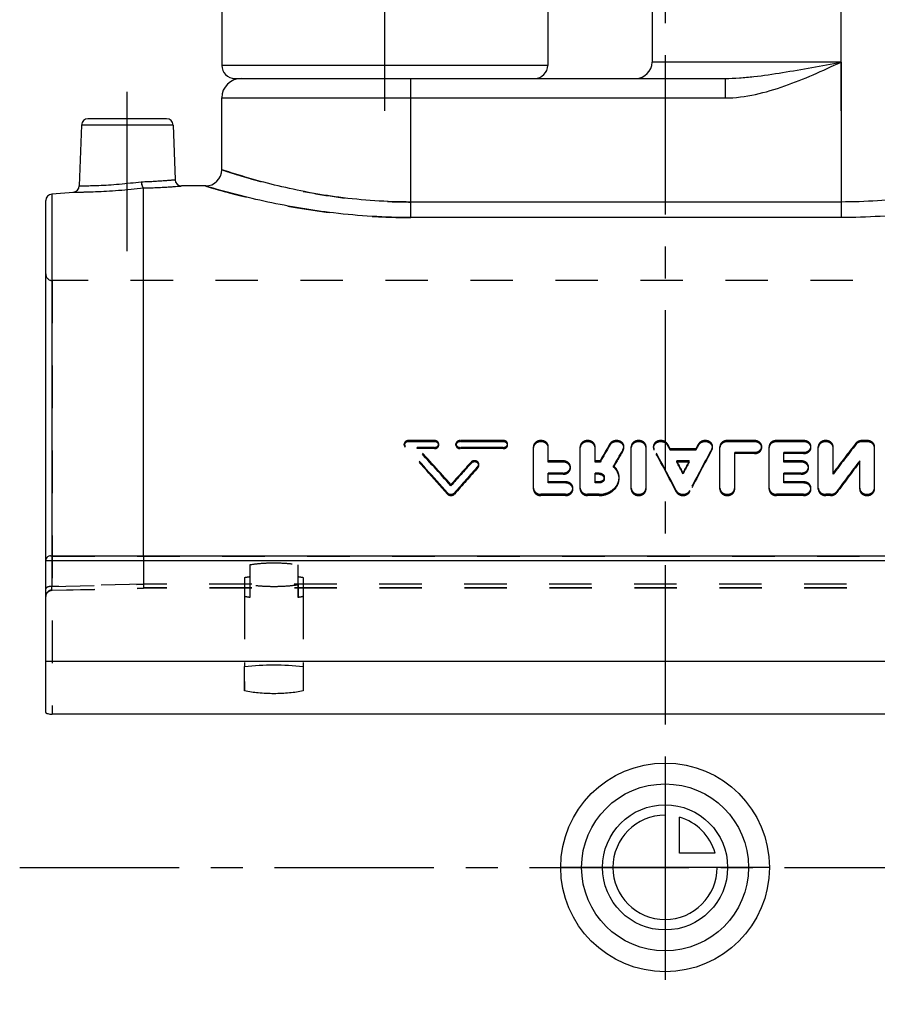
# Model space of a CAD drawing. Header units: millimetres. Extents: x 401 to 599, y 349 to 651.
# Tile 1 of 7: x 401 to 533, y 349 to 500. Entities that reach past the tile are written whole.
import ezdxf

# ---------------------------------------------------------------- set-up
doc = ezdxf.new("R2010")
doc.units = ezdxf.units.MM
doc.header["$LTSCALE"] = 65.185185
doc.linetypes.add('CENTER', pattern=[0.6, 0.375, -0.075, 0.075, -0.075])
doc.linetypes.add('HIDDEN', pattern=[0.2, 0.1, -0.1])
doc.layers.get('0').update_dxf_attribs({"linetype": 'CONTINUOUS'})
for name, color, linetype in [('ACHSEN_S', 7, 'CONTINUOUS'), ('DEFAULT_2', 8, 'HIDDEN'), ('FASEN', 7, 'CONTINUOUS'), ('FLAECHEN', 7, 'CONTINUOUS'), ('KOERPER', 7, 'CONTINUOUS'), ('KONST.EL_MIT_GEO', 7, 'CONTINUOUS'), ('KURVEN', 7, 'CONTINUOUS')]:
    doc.layers.add(name, color=color, linetype=linetype)

msp = doc.modelspace()

# ---------------------------------------------------------------- linework, layer by layer
at = {"color": 7, "linetype": 'Continuous'}
msp.add_line((420, 417.78), (420, 474.19), dxfattribs=at)
msp.add_open_spline([(444.5, 397.06), (443.81, 396.91), (442.31, 396.7), (440, 396.6), (437.69, 396.7), (436.19, 396.91), (435.5, 397.06)], degree=3, knots=[0, 0, 0, 0, 0.235218, 0.5, 0.764782, 1, 1, 1, 1], dxfattribs=at)
at = {"layer": 'ACHSEN_S', "color": 2, "linetype": 'CENTER'}
msp.add_line((500, 651), (500, 349), dxfattribs=at)
at = {"layer": 'DEFAULT_2', "color": 8, "linetype": 'HIDDEN'}
for p, q in [((420, 417.78), (420, 413.42)), ((405.98, 412.49), (419.97, 412.81)), ((580.04, 412.85), (419.96, 412.85)), ((580.03, 412.81), (419.97, 412.81)), ((580, 413.42), (420, 413.42)), ((436.3, 413.32), (436.3, 411.39)), ((443.7, 413.32), (443.7, 411.39)), ((435.5, 411.54), (435.5, 397.06)), ((444.5, 411.54), (444.5, 397.06))]:
    msp.add_line(p, q, dxfattribs=at)
for points, knots in [([(419.97, 412.81), (419.96, 412.81), (419.96, 412.83), (419.96, 412.84), (419.96, 412.85)], [0, 0, 0, 0, 0.282462, 1, 1, 1, 1]), ([(419.97, 412.81), (419.96, 412.81), (419.96, 412.83), (419.96, 412.84), (419.96, 412.85)], [0, 0, 0, 0, 0.282469, 1, 1, 1, 1]), ([(420, 413.42), (420, 413.34), (420, 413.22), (419.99, 413.07), (419.99, 412.98), (419.99, 412.91), (419.98, 412.86), (419.98, 412.83), (419.97, 412.81), (419.97, 412.81)], [0, 0, 0, 0, 0.406229, 0.578125, 0.724084, 0.841129, 0.926944, 0.979794, 1, 1, 1, 1]), ([(443.7, 413.32), (443.11, 413.22), (441.88, 413.09), (440, 413.02), (438.12, 413.09), (436.89, 413.22), (436.3, 413.32)], [0, 0, 0, 0, 0.240733, 0.5, 0.759267, 1, 1, 1, 1]), ([(436.3, 411.39), (436.23, 411.4), (435.96, 411.45), (435.7, 411.5), (435.5, 411.54)], [0, 0, 0, 0, 0.258503, 1, 1, 1, 1]), ([(444.5, 411.54), (444.44, 411.53), (444.17, 411.47), (443.9, 411.42), (443.7, 411.39)], [0, 0, 0, 0, 0.241215, 1, 1, 1, 1])]:
    msp.add_open_spline(points, degree=3, knots=knots, dxfattribs=at)
at = {"layer": 'FASEN', "color": 7, "linetype": 'Continuous'}
msp.add_line((405.91, 473.27), (409.23, 473.56), dxfattribs=at)
at = {"layer": 'FLAECHEN', "color": 2, "linetype": 'CENTER'}
for p, q in [((457, 486), (457, 635)), ((527, 486), (527, 588.5)), ((417.5, 464.5), (417.5, 489.8)), ((401, 370), (599, 370))]:
    msp.add_line(p, q, dxfattribs=at)
at = {"layer": 'FLAECHEN', "color": 7, "linetype": 'Continuous'}
for p, q in [((432, 627.5), (432, 493)), ((482, 627.5), (482, 493)), ((498, 523.3), (498, 493.5)), ((432, 476.99), (432, 488)), ((410.47, 483.83), (410.14, 474.52)), ((424.53, 483.83), (424.83, 475.47)), ((429.5, 474.5), (425.83, 474.5)), ((595, 401.59), (405, 401.59))]:
    msp.add_line(p, q, dxfattribs=at)
at = {"layer": 'FLAECHEN', "color": 8, "linetype": 'HIDDEN'}
for p, q in [((429.54, 474.5), (429.5, 474.5)), ((594, 460), (406, 460))]:
    msp.add_line(p, q, dxfattribs=at)
at = {"layer": 'KOERPER', "color": 7, "linetype": 'Continuous'}
msp.add_line((434, 491), (461, 491), dxfattribs=at)
at = {"layer": 'KOERPER', "color": 8, "linetype": 'HIDDEN'}
msp.add_line((461, 491), (480, 491), dxfattribs=at)
at = {"layer": 'KONST.EL_MIT_GEO', "color": 7, "linetype": 'Continuous'}
for p, q in [((482, 493), (432, 493)), ((527, 493.5), (498, 493.5)), ((527, 493.5), (527, 469.66)), ((434.11, 491), (509.22, 491)), ((461, 469.66), (461, 491)), ((509.22, 491), (509.22, 488)), ((432, 488), (509.22, 488)), ((423.53, 484.8), (411.47, 484.8)), ((410.47, 483.83), (410.14, 474.52)), ((424.53, 483.83), (410.47, 483.83)), ((424.53, 483.83), (424.83, 475.47)), ((429.5, 474.5), (429.5, 474.5)), ((405.91, 473.27), (405.91, 417.78)), ((405, 393.76), (405, 472.27)), ((527, 472.04), (461, 472.04)), ((527, 469.66), (461, 469.66)), ((405, 417.04), (595, 417.04)), ((405.74, 417.78), (594.26, 417.78)), ((435.5, 397.06), (435.5, 400.79)), ((444.5, 400.79), (444.5, 397.06)), ((594, 393.5), (406, 393.5))]:
    msp.add_line(p, q, dxfattribs=at)
at = {"layer": 'KONST.EL_MIT_GEO', "color": 8, "linetype": 'HIDDEN'}
for p, q in [((406, 460), (406, 393.5)), ((460, 434.75), (460, 434.93)), ((464.62, 435.46), (460.66, 435.46)), ((460.66, 435.28), (460.66, 435.46)), ((464.62, 435.28), (460.66, 435.28)), ((464.62, 435.28), (464.62, 435.46)), ((465.28, 434.75), (465.28, 434.93)), ((467.92, 434.75), (467.92, 434.93)), ((475.19, 435.46), (468.58, 435.46)), ((468.58, 435.28), (468.58, 435.46)), ((475.19, 435.28), (468.58, 435.28)), ((475.19, 435.28), (475.19, 435.46)), ((475.85, 434.75), (475.85, 434.93)), ((491.53, 434.75), (491.53, 434.94)), ((500.38, 434.74), (500.38, 434.92)), ((505.12, 434.74), (505.12, 434.92)), ((513.7, 435.46), (509.55, 435.46)), ((509.55, 435.28), (509.55, 435.46)), ((513.7, 435.28), (509.55, 435.28)), ((513.7, 435.28), (513.7, 435.46)), ((521.25, 435.46), (517.1, 435.46)), ((517.1, 435.28), (517.1, 435.46)), ((521.25, 435.28), (517.1, 435.28)), ((521.25, 435.28), (521.25, 435.46)), ((529.27, 434.85), (529.27, 435.04)), ((530.99, 435.46), (530.23, 435.46)), ((530.23, 435.28), (530.23, 435.46)), ((530.99, 435.28), (530.23, 435.28)), ((530.99, 435.28), (530.99, 435.46)), ((460.13, 434.43), (460.13, 434.62)), ((464.62, 434.41), (461.98, 434.41)), ((461.98, 434.22), (461.98, 434.41)), ((464.62, 434.22), (461.98, 434.22)), ((464.62, 434.22), (464.62, 434.41)), ((475.19, 434.41), (468.58, 434.41)), ((468.58, 434.22), (468.58, 434.41)), ((475.19, 434.22), (468.58, 434.22)), ((475.19, 434.22), (475.19, 434.41)), ((479.82, 427.99), (479.82, 434.56)), ((482.09, 432.16), (482.09, 434.56)), ((486.99, 427.99), (486.99, 434.56)), ((489.26, 432.16), (489.26, 434.56)), ((493.58, 433.99), (493.58, 434.17)), ((493.69, 434.37), (493.69, 434.56)), ((494.82, 427.99), (494.82, 434.56)), ((497.08, 427.99), (497.08, 434.56)), ((498.21, 434.37), (498.21, 434.56)), ((498.31, 434.01), (498.31, 434.19)), ((504.71, 434.18), (500.79, 434.18)), ((500.79, 433.99), (500.79, 434.18)), ((504.71, 433.99), (500.79, 433.99)), ((504.71, 433.99), (504.71, 434.18)), ((507.19, 434.01), (507.19, 434.19)), ((507.29, 434.37), (507.29, 434.56)), ((508.42, 427.99), (508.42, 434.56)), ((513.7, 433.65), (510.68, 433.65)), ((510.68, 427.99), (510.68, 433.65)), ((513.7, 433.46), (510.68, 433.46)), ((513.7, 433.46), (513.7, 433.65)), ((514.83, 434.37), (514.83, 434.56)), ((515.97, 427.99), (515.97, 434.56)), ((521.25, 433.65), (518.23, 433.65)), ((518.23, 432.16), (518.23, 433.65)), ((521.25, 433.46), (518.23, 433.46)), ((521.25, 433.46), (521.25, 433.65)), ((522.38, 434.37), (522.38, 434.56)), ((523.51, 427.99), (523.51, 434.56)), ((525.78, 430.29), (525.78, 434.56)), ((532.12, 427.99), (532.12, 434.56)), ((470.24, 431.96), (470.24, 432.15)), ((484.35, 432.34), (482.09, 432.34)), ((484.35, 432.16), (482.09, 432.16)), ((484.35, 432.16), (484.35, 432.34)), ((490.03, 432.34), (489.26, 432.34)), ((490.03, 432.16), (489.26, 432.16)), ((490.03, 432.16), (490.03, 432.34)), ((503.71, 432.34), (501.79, 432.34)), ((501.79, 432.16), (501.79, 432.34)), ((503.71, 432.16), (501.79, 432.16)), ((503.71, 432.16), (503.71, 432.34)), ((520.87, 432.34), (518.23, 432.34)), ((520.87, 432.16), (518.23, 432.16)), ((520.87, 432.16), (520.87, 432.34)), ((529.86, 427.99), (529.86, 432.34)), ((471.3, 431.31), (471.3, 431.5)), ((471.43, 431.64), (471.43, 431.82)), ((484.35, 430.47), (482.09, 430.47)), ((482.09, 428.95), (482.09, 430.47)), ((484.35, 430.29), (484.35, 430.47)), ((485.48, 431.23), (485.48, 431.41)), ((489.88, 430.47), (489.26, 430.47)), ((489.26, 428.95), (489.26, 430.47)), ((489.88, 430.29), (489.88, 430.47)), ((492.09, 431.39), (492.09, 431.57)), ((502.75, 430.35), (502.75, 430.54)), ((520.87, 430.47), (518.23, 430.47)), ((518.23, 428.95), (518.23, 430.47)), ((520.87, 430.29), (520.87, 430.47)), ((522, 431.23), (522, 431.41)), ((484.35, 430.29), (482.09, 430.29)), ((484.73, 429.13), (482.09, 429.13)), ((484.73, 428.95), (482.09, 428.95)), ((484.73, 428.95), (484.73, 429.13)), ((489.88, 430.29), (489.26, 430.29)), ((489.88, 429.13), (489.26, 429.13)), ((489.88, 428.95), (489.26, 428.95)), ((489.88, 428.95), (489.88, 429.13)), ((490.68, 429.62), (490.68, 429.81)), ((492.95, 429.62), (492.95, 429.81)), ((520.87, 430.29), (518.23, 430.29)), ((521.25, 429.13), (518.23, 429.13)), ((521.25, 428.95), (518.23, 428.95)), ((521.25, 428.95), (521.25, 429.13)), ((466.61, 427.25), (466.61, 427.44)), ((467.15, 428.52), (467.15, 428.7)), ((467.69, 427.25), (467.69, 427.44)), ((485.86, 427.99), (485.86, 428.18)), ((501.71, 427.6), (501.71, 427.79)), ((503.79, 427.6), (503.79, 427.79)), ((522.38, 427.99), (522.38, 428.18)), ((526.36, 427.48), (526.36, 427.66)), ((484.73, 427.21), (480.95, 427.21)), ((480.95, 427.02), (480.95, 427.21)), ((484.73, 427.02), (480.95, 427.02)), ((484.73, 427.02), (484.73, 427.21)), ((489.88, 427.21), (488.12, 427.21)), ((488.12, 427.02), (488.12, 427.21)), ((489.88, 427.02), (488.12, 427.02)), ((489.88, 427.02), (489.88, 427.21)), ((521.25, 427.21), (517.1, 427.21)), ((517.1, 427.02), (517.1, 427.21)), ((521.25, 427.02), (517.1, 427.02)), ((521.25, 427.02), (521.25, 427.21)), ((525.4, 427.21), (524.64, 427.21)), ((524.64, 427.02), (524.64, 427.21)), ((525.4, 427.02), (524.64, 427.02)), ((525.4, 427.02), (525.4, 427.21)), ((405.91, 417.78), (405.91, 413.1)), ((406, 417.74), (594, 417.74)), ((436.3, 416.42), (436.3, 411.39)), ((443.7, 411.39), (443.7, 416.42)), ((435.5, 414.46), (435.5, 400.79)), ((444.5, 414.46), (444.5, 400.79)), ((405.91, 413.1), (420, 413.42)), ((420, 413.42), (405.91, 413.1)), ((406, 412.53), (419.96, 412.85))]:
    msp.add_line(p, q, dxfattribs=at)
for points in [[(405, 411.49), (405, 411.57), (405.01, 411.65), (405.03, 411.74), (405.05, 411.82), (405.08, 411.89), (405.12, 411.97), (405.16, 412.04), (405.21, 412.11), (405.27, 412.17), (405.32, 412.23), (405.39, 412.28), (405.46, 412.33), (405.53, 412.37), (405.6, 412.41), (405.68, 412.44), (405.76, 412.46)], [(405.76, 412.46), (405.84, 412.48), (405.92, 412.49), (405.98, 412.49)]]:
    msp.add_lwpolyline(points, dxfattribs=at)
at = {"layer": 'KONST.EL_MIT_GEO', "color": 7, "linetype": 'Continuous'}
for centre, radius, start, end in [((434, 493), 2, 180, 270), ((480, 493), 2, 270, 360), ((495.5, 493.5), 2.5, 270, 360), ((435, 488), 3, 90, 180), ((411.47, 483.8), 1, 90, 178), ((423.53, 483.8), 1, 2, 90), ((429.5, 477), 2.5, 270, 360), ((409.14, 474.55), 1, 274.9992, 358.0001), ((425.83, 475.5), 1, 181.9999, 270.0009), ((406, 472.27), 1, 95, 180)]:
    msp.add_arc(centre, radius, start, end, dxfattribs=at)
at = {"layer": 'KONST.EL_MIT_GEO', "color": 8, "linetype": 'HIDDEN'}
for centre, radius, start, end in [((406, 461), 1, 180, 270), ((405.9, 417.04), 0.897, 175.3623, 180.0079), ((405.74, 416.86), 0.921, 89.9763, 91.8389), ((406, 411.49), 1.03, 90.0067, 94.8461), ((405.94, 411.56), 0.936, 169.6534, 179.9727), ((406, 397.3), 3.8, 268.6706, 269.9996)]:
    msp.add_arc(centre, radius, start, end, dxfattribs=at)
for centre, major_axis, ratio, start_param, end_param in [((492.3, 374.5), (39.52, 99.81), 0.250624, 1.022968, 1.055033), ((499.65, 374.5), (-37.05, 99.9), 0.240033, -1.022315, -1.013065), ((505.86, 374.5), (37.05, 99.9), 0.240033, 1.013065, 1.022315), ((530.23, 374.5), (55.1, 98.91), 0.301892, 1.089474, 1.145322), ((458.6, 374.5), (-67.79, 97.82), 0.326718, -1.237407, -1.150714), ((458.6, 374.5), (-67.58, 97.53), 0.326718, -1.23773, -1.150775), ((460.24, 374.5), (-67.79, 97.82), 0.326718, -1.222508, -1.153358), ((460.24, 374.5), (-67.58, 97.53), 0.326718, -1.222786, -1.153427), ((492.3, 374.5), (39.4, 99.51), 0.250624, 1.023018, 1.055179), ((494.8, 374.5), (39.52, 99.81), 0.250624, 1.03251, 1.064403), ((494.8, 374.5), (39.4, 99.51), 0.250624, 1.032589, 1.064577), ((497.17, 374.5), (-37.05, 99.9), 0.240033, -1.099465, -1.022158), ((497.17, 374.5), (-36.94, 99.61), 0.240033, -1.099776, -1.022236), ((499.65, 374.5), (-36.94, 99.61), 0.240033, -1.022393, -1.013115), ((508.33, 374.5), (37.05, 99.9), 0.240033, 1.022158, 1.099465), ((508.33, 374.5), (36.94, 99.61), 0.240033, 1.022236, 1.099776), ((505.86, 374.5), (36.94, 99.61), 0.240033, 1.013115, 1.022393), ((530.23, 374.5), (54.94, 98.61), 0.301892, 1.08952, 1.145536), ((474.06, 374.5), (67.79, 97.82), 0.326718, 1.18112, 1.222508), ((474.06, 374.5), (67.58, 97.53), 0.326718, 1.181273, 1.222786), ((499.65, 374.5), (-37.05, 99.9), 0.240033, -1.06677, -1.044905), ((499.65, 374.5), (-36.94, 99.61), 0.240033, -1.066982, -1.045051), ((505.86, 374.5), (37.05, 99.9), 0.240033, 1.044905, 1.06677), ((505.86, 374.5), (36.94, 99.61), 0.240033, 1.045051, 1.066982), ((532.9, 374.5), (55.1, 98.91), 0.301892, 1.122794, 1.178754), ((532.9, 374.5), (54.94, 98.61), 0.301892, 1.12294, 1.179068), ((475.71, 374.5), (67.79, 97.82), 0.326718, 1.189014, 1.237407), ((475.71, 374.5), (67.58, 97.53), 0.326718, 1.18919, 1.23773)]:
    msp.add_ellipse(centre, major_axis=major_axis, ratio=ratio, start_param=start_param, end_param=end_param, dxfattribs=at)
at = {"layer": 'KONST.EL_MIT_GEO', "color": 7, "linetype": 'Continuous'}
for points, knots in [([(509.22, 491), (509.95, 491), (511.42, 491.06), (514.36, 491.34), (518.06, 491.88), (522.52, 492.66), (525.5, 493.22), (527, 493.5)], [0, 0, 0, 0, 0.121992, 0.244911, 0.493677, 0.745854, 1, 1, 1, 1]), ([(509.22, 488), (510.78, 488), (513.9, 488.42), (519.89, 490.22), (524.16, 492.19), (527, 493.5)], [0, 0, 0, 0, 0.249786, 0.499832, 1, 1, 1, 1]), ([(461, 472.04), (457.31, 472.04), (450.46, 472.5), (440.77, 474.33), (434.85, 476.05), (432, 477)], [0, 0, 0, 0, 0.374674, 0.695156, 1, 1, 1, 1]), ([(556, 477), (555.26, 476.75), (552.45, 475.85), (546.55, 474.21), (537.63, 472.51), (530.72, 472.04), (527, 472.04)], [0, 0, 0, 0, 0.079246, 0.299415, 0.621826, 1, 1, 1, 1]), ([(409.23, 473.56), (409.25, 473.56), (409.32, 473.56), (409.49, 473.56), (409.78, 473.56), (410.16, 473.57), (410.65, 473.57), (411.49, 473.59), (412.72, 473.63), (414.38, 473.71), (416.83, 473.87), (418.73, 474.05), (420, 474.19)], [0, 0, 0, 0, 0.005322, 0.021207, 0.047424, 0.083588, 0.129177, 0.183538, 0.315384, 0.471784, 0.644205, 1, 1, 1, 1]), ([(410.14, 474.52), (410.15, 474.52), (410.16, 474.52), (410.2, 474.52), (410.26, 474.52), (410.4, 474.52), (410.62, 474.52), (410.96, 474.53), (411.39, 474.53), (411.91, 474.55), (412.5, 474.56), (413.41, 474.6), (414.68, 474.67), (416.3, 474.79), (417.98, 474.95), (419.1, 475.08), (419.66, 475.15)], [0, 0, 0, 0, 0.00132, 0.005271, 0.011842, 0.021011, 0.047008, 0.082909, 0.128228, 0.18235, 0.244539, 0.313942, 0.470486, 0.643376, 0.823124, 1, 1, 1, 1]), ([(419.66, 475.15), (420.02, 475.16), (420.72, 475.18), (421.71, 475.23), (422.59, 475.29), (423.35, 475.34), (423.89, 475.38), (424.24, 475.41), (424.44, 475.43), (424.6, 475.45), (424.72, 475.45), (424.79, 475.46), (424.82, 475.46), (424.83, 475.47)], [0, 0, 0, 0, 0.209097, 0.402361, 0.574977, 0.722617, 0.841569, 0.889313, 0.928808, 0.959798, 0.982083, 0.995511, 1, 1, 1, 1]), ([(419.66, 475.15), (419.67, 475.03), (419.7, 474.81), (419.77, 474.52), (419.86, 474.31), (419.95, 474.2), (420, 474.19)], [0, 0, 0, 0, 0.340601, 0.63905, 0.862779, 1, 1, 1, 1]), ([(420, 474.19), (420.78, 474.21), (421.89, 474.25), (423.29, 474.32), (424.15, 474.38), (424.84, 474.42), (425.3, 474.46), (425.57, 474.48), (425.7, 474.49), (425.78, 474.5), (425.82, 474.5), (425.83, 474.5)], [0, 0, 0, 0, 0.40122, 0.573725, 0.721527, 0.840812, 0.92842, 0.95957, 0.981979, 0.995483, 1, 1, 1, 1]), ([(461, 469.66), (457.04, 469.66), (449.67, 470.1), (439.15, 471.87), (432.65, 473.56), (429.5, 474.5)], [0, 0, 0, 0, 0.371289, 0.69147, 1, 1, 1, 1]), ([(558.5, 474.5), (558.29, 474.44), (557.47, 474.19), (555.66, 473.68), (552.76, 472.9), (547.11, 471.58), (538.44, 470.11), (531, 469.66), (527, 469.66)], [0, 0, 0, 0, 0.020451, 0.080407, 0.176138, 0.302564, 0.624901, 1, 1, 1, 1]), ([(405.74, 417.78), (405.65, 417.78), (405.47, 417.75), (405.23, 417.62), (405.04, 417.37), (405, 417.15), (405, 417.04)], [0, 0, 0, 0, 0.225272, 0.453457, 0.704657, 1, 1, 1, 1]), ([(405, 393.76), (405, 393.72), (405.07, 393.66), (405.18, 393.61), (405.36, 393.55), (405.63, 393.51), (405.87, 393.5), (406, 393.5)], [0, 0, 0, 0, 0.117245, 0.213219, 0.335015, 0.642342, 1, 1, 1, 1])]:
    msp.add_open_spline(points, degree=3, knots=knots, dxfattribs=at)
at = {"layer": 'KONST.EL_MIT_GEO', "color": 8, "linetype": 'HIDDEN'}
for points, knots in [([(432, 477), (431.81, 477.06), (432.82, 476.73), (433.26, 476.59), (434.35, 476.24), (435.51, 475.89), (436.99, 475.46), (438.66, 475.01), (440.56, 474.53), (442.64, 474.05), (445.75, 473.41), (449.99, 472.72), (455.37, 472.17), (459.1, 472.04), (461, 472.04)], [0, 0, 0, 0, 0.020124, 0.044974, 0.079218, 0.122368, 0.173853, 0.23306, 0.299342, 0.37204, 0.450479, 0.621754, 0.807182, 1, 1, 1, 1]), ([(419.66, 475.15), (419.68, 474.93), (419.73, 474.62), (419.86, 474.31), (419.95, 474.2), (420, 474.19)], [0, 0, 0, 0, 0.638604, 0.86261, 1, 1, 1, 1]), ([(420, 474.19), (420, 474.19), (420, 474.19), (420, 474.19), (419.99, 474.19)], [0, 0, 0, 0, 0.204012, 1, 1, 1, 1]), ([(429.5, 474.5), (429.45, 474.52), (429.91, 474.38), (430.13, 474.31), (431.04, 474.05), (432.04, 473.76), (433.41, 473.39), (435, 472.98), (436.86, 472.53), (438.93, 472.06), (441.21, 471.59), (444.59, 470.97), (449.16, 470.31), (454.96, 469.78), (458.96, 469.66), (461, 469.66)], [0, 0, 0, 0, 0.005134, 0.020445, 0.045668, 0.080386, 0.124066, 0.176092, 0.235798, 0.302489, 0.375459, 0.453994, 0.624837, 0.808997, 1, 1, 1, 1]), ([(460.66, 435.46), (460.58, 435.46), (460.41, 435.43), (460.19, 435.32), (460.04, 435.15), (460, 435), (460, 434.93)], [0, 0, 0, 0, 0.275509, 0.536675, 0.77639, 1, 1, 1, 1]), ([(460.66, 435.28), (460.58, 435.28), (460.41, 435.25), (460.19, 435.14), (460.04, 434.96), (460, 434.82), (460, 434.75)], [0, 0, 0, 0, 0.275506, 0.536669, 0.776385, 1, 1, 1, 1]), ([(460, 434.93), (460, 434.91), (460.01, 434.79), (460.07, 434.68), (460.13, 434.62)], [0, 0, 0, 0, 0.243948, 1, 1, 1, 1]), ([(465.28, 434.93), (465.28, 435), (465.25, 435.15), (465.09, 435.32), (464.88, 435.43), (464.71, 435.46), (464.62, 435.46)], [0, 0, 0, 0, 0.22361, 0.46333, 0.724493, 1, 1, 1, 1]), ([(465.28, 434.75), (465.28, 434.82), (465.25, 434.96), (465.09, 435.14), (464.88, 435.25), (464.71, 435.28), (464.62, 435.28)], [0, 0, 0, 0, 0.223615, 0.463335, 0.724496, 1, 1, 1, 1]), ([(464.62, 434.41), (464.71, 434.41), (464.88, 434.43), (465.09, 434.54), (465.25, 434.72), (465.28, 434.86), (465.28, 434.93)], [0, 0, 0, 0, 0.275105, 0.536292, 0.776368, 1, 1, 1, 1]), ([(468.58, 435.46), (468.5, 435.46), (468.33, 435.43), (468.11, 435.32), (467.96, 435.15), (467.92, 435), (467.92, 434.93)], [0, 0, 0, 0, 0.275507, 0.53667, 0.77639, 1, 1, 1, 1]), ([(468.58, 435.28), (468.5, 435.28), (468.33, 435.25), (468.11, 435.14), (467.96, 434.96), (467.92, 434.82), (467.92, 434.75)], [0, 0, 0, 0, 0.275503, 0.536665, 0.776386, 1, 1, 1, 1]), ([(467.92, 434.93), (467.92, 434.86), (467.96, 434.72), (468.11, 434.54), (468.33, 434.43), (468.5, 434.41), (468.58, 434.41)], [0, 0, 0, 0, 0.223633, 0.463708, 0.724895, 1, 1, 1, 1]), ([(475.85, 434.93), (475.85, 435), (475.81, 435.15), (475.66, 435.32), (475.44, 435.43), (475.27, 435.46), (475.19, 435.46)], [0, 0, 0, 0, 0.22361, 0.46333, 0.724493, 1, 1, 1, 1]), ([(475.85, 434.75), (475.85, 434.82), (475.81, 434.96), (475.66, 435.14), (475.44, 435.25), (475.27, 435.28), (475.19, 435.28)], [0, 0, 0, 0, 0.223615, 0.463335, 0.724496, 1, 1, 1, 1]), ([(475.19, 434.41), (475.27, 434.41), (475.44, 434.43), (475.66, 434.54), (475.81, 434.72), (475.85, 434.86), (475.85, 434.93)], [0, 0, 0, 0, 0.275105, 0.536292, 0.776368, 1, 1, 1, 1]), ([(482.09, 434.56), (482.09, 434.68), (482.02, 434.93), (481.76, 435.22), (481.39, 435.42), (480.95, 435.48), (480.52, 435.42), (480.15, 435.22), (479.89, 434.93), (479.82, 434.68), (479.82, 434.56)], [0, 0, 0, 0, 0.112014, 0.231879, 0.362379, 0.5, 0.637621, 0.768121, 0.887986, 1, 1, 1, 1]), ([(482.09, 434.37), (482.09, 434.49), (482.02, 434.74), (481.76, 435.04), (481.39, 435.23), (480.95, 435.3), (480.52, 435.23), (480.15, 435.04), (479.89, 434.74), (479.82, 434.49), (479.82, 434.37)], [0, 0, 0, 0, 0.112017, 0.231882, 0.362381, 0.5, 0.637619, 0.768118, 0.887983, 1, 1, 1, 1]), ([(489.26, 434.56), (489.26, 434.68), (489.19, 434.93), (488.93, 435.22), (488.56, 435.42), (488.12, 435.48), (487.69, 435.42), (487.32, 435.22), (487.06, 434.93), (486.99, 434.68), (486.99, 434.56)], [0, 0, 0, 0, 0.112014, 0.231879, 0.362379, 0.5, 0.637621, 0.768121, 0.887986, 1, 1, 1, 1]), ([(489.26, 434.37), (489.26, 434.49), (489.19, 434.74), (488.93, 435.04), (488.56, 435.23), (488.12, 435.3), (487.69, 435.23), (487.32, 435.04), (487.06, 434.74), (486.99, 434.49), (486.99, 434.37)], [0, 0, 0, 0, 0.112017, 0.231882, 0.362381, 0.5, 0.637619, 0.768118, 0.887983, 1, 1, 1, 1]), ([(493.69, 434.56), (493.69, 434.66), (493.64, 434.87), (493.44, 435.14), (493.15, 435.34), (492.68, 435.49), (492.06, 435.44), (491.64, 435.13), (491.53, 434.94)], [0, 0, 0, 0, 0.110595, 0.227177, 0.352818, 0.486356, 0.756108, 1, 1, 1, 1]), ([(493.69, 434.37), (493.69, 434.47), (493.64, 434.69), (493.44, 434.96), (493.15, 435.16), (492.68, 435.31), (492.06, 435.26), (491.64, 434.95), (491.53, 434.75)], [0, 0, 0, 0, 0.110598, 0.227182, 0.352822, 0.486359, 0.756108, 1, 1, 1, 1]), ([(497.08, 434.56), (497.08, 434.68), (497.02, 434.93), (496.76, 435.22), (496.38, 435.42), (495.95, 435.48), (495.52, 435.42), (495.14, 435.22), (494.88, 434.93), (494.82, 434.68), (494.82, 434.56)], [0, 0, 0, 0, 0.112014, 0.231879, 0.362379, 0.5, 0.637621, 0.768121, 0.887986, 1, 1, 1, 1]), ([(497.08, 434.37), (497.08, 434.49), (497.02, 434.74), (496.76, 435.04), (496.38, 435.23), (495.95, 435.3), (495.52, 435.23), (495.14, 435.04), (494.88, 434.74), (494.82, 434.49), (494.82, 434.37)], [0, 0, 0, 0, 0.112017, 0.231882, 0.362381, 0.5, 0.637619, 0.768118, 0.887983, 1, 1, 1, 1]), ([(500.38, 434.92), (500.27, 435.12), (499.86, 435.44), (499.23, 435.49), (498.76, 435.35), (498.46, 435.15), (498.26, 434.87), (498.21, 434.66), (498.21, 434.56)], [0, 0, 0, 0, 0.243008, 0.512759, 0.646583, 0.772516, 0.889299, 1, 1, 1, 1]), ([(500.38, 434.74), (500.27, 434.94), (499.86, 435.25), (499.23, 435.31), (498.76, 435.16), (498.46, 434.96), (498.26, 434.69), (498.21, 434.48), (498.21, 434.37)], [0, 0, 0, 0, 0.243009, 0.512756, 0.646579, 0.772511, 0.889296, 1, 1, 1, 1]), ([(507.29, 434.56), (507.29, 434.66), (507.24, 434.87), (507.04, 435.15), (506.74, 435.35), (506.27, 435.49), (505.64, 435.44), (505.23, 435.12), (505.12, 434.92)], [0, 0, 0, 0, 0.110701, 0.227484, 0.353417, 0.487241, 0.756992, 1, 1, 1, 1]), ([(507.29, 434.37), (507.29, 434.48), (507.24, 434.69), (507.04, 434.96), (506.74, 435.16), (506.27, 435.31), (505.64, 435.25), (505.23, 434.94), (505.12, 434.74)], [0, 0, 0, 0, 0.110704, 0.227489, 0.353421, 0.487244, 0.756992, 1, 1, 1, 1]), ([(509.55, 435.46), (509.4, 435.46), (509.12, 435.42), (508.74, 435.22), (508.48, 434.93), (508.42, 434.68), (508.42, 434.56)], [0, 0, 0, 0, 0.275249, 0.536242, 0.775976, 1, 1, 1, 1]), ([(509.55, 435.28), (509.4, 435.28), (509.12, 435.23), (508.74, 435.04), (508.48, 434.74), (508.42, 434.49), (508.42, 434.37)], [0, 0, 0, 0, 0.275245, 0.536235, 0.77597, 1, 1, 1, 1]), ([(514.83, 434.56), (514.83, 434.68), (514.77, 434.93), (514.51, 435.22), (514.13, 435.42), (513.85, 435.46), (513.7, 435.46)], [0, 0, 0, 0, 0.224018, 0.463758, 0.724746, 1, 1, 1, 1]), ([(514.83, 434.37), (514.83, 434.49), (514.77, 434.74), (514.51, 435.04), (514.13, 435.23), (513.85, 435.28), (513.7, 435.28)], [0, 0, 0, 0, 0.224024, 0.463764, 0.72475, 1, 1, 1, 1]), ([(517.1, 435.46), (516.95, 435.46), (516.66, 435.42), (516.29, 435.22), (516.03, 434.93), (515.97, 434.68), (515.97, 434.56)], [0, 0, 0, 0, 0.275249, 0.536242, 0.775976, 1, 1, 1, 1]), ([(517.1, 435.28), (516.95, 435.28), (516.66, 435.23), (516.29, 435.04), (516.03, 434.74), (515.97, 434.49), (515.97, 434.37)], [0, 0, 0, 0, 0.275245, 0.536235, 0.77597, 1, 1, 1, 1]), ([(522.38, 434.56), (522.38, 434.68), (522.32, 434.93), (522.06, 435.22), (521.68, 435.42), (521.39, 435.46), (521.25, 435.46)], [0, 0, 0, 0, 0.224018, 0.463758, 0.724746, 1, 1, 1, 1]), ([(522.38, 434.37), (522.38, 434.49), (522.32, 434.74), (522.06, 435.04), (521.68, 435.23), (521.39, 435.28), (521.25, 435.28)], [0, 0, 0, 0, 0.224024, 0.463764, 0.72475, 1, 1, 1, 1]), ([(525.78, 434.56), (525.78, 434.68), (525.71, 434.93), (525.45, 435.22), (525.08, 435.42), (524.64, 435.48), (524.21, 435.42), (523.84, 435.22), (523.58, 434.93), (523.51, 434.68), (523.51, 434.56)], [0, 0, 0, 0, 0.112014, 0.231879, 0.362379, 0.5, 0.637621, 0.768121, 0.887986, 1, 1, 1, 1]), ([(525.78, 434.37), (525.78, 434.49), (525.71, 434.74), (525.45, 435.04), (525.08, 435.23), (524.64, 435.3), (524.21, 435.23), (523.84, 435.04), (523.58, 434.74), (523.51, 434.49), (523.51, 434.37)], [0, 0, 0, 0, 0.112017, 0.231882, 0.362381, 0.5, 0.637619, 0.768118, 0.887983, 1, 1, 1, 1]), ([(530.23, 435.46), (530.05, 435.46), (529.68, 435.39), (529.38, 435.17), (529.27, 435.04)], [0, 0, 0, 0, 0.520885, 1, 1, 1, 1]), ([(530.23, 435.28), (530.05, 435.28), (529.68, 435.21), (529.38, 434.99), (529.27, 434.85)], [0, 0, 0, 0, 0.520883, 1, 1, 1, 1]), ([(532.12, 434.56), (532.12, 434.68), (532.06, 434.93), (531.8, 435.22), (531.42, 435.42), (531.13, 435.46), (530.99, 435.46)], [0, 0, 0, 0, 0.224025, 0.463758, 0.724751, 1, 1, 1, 1]), ([(532.12, 434.37), (532.12, 434.49), (532.06, 434.74), (531.8, 435.04), (531.42, 435.23), (531.13, 435.28), (530.99, 435.28)], [0, 0, 0, 0, 0.22403, 0.463765, 0.724755, 1, 1, 1, 1]), ([(460, 434.75), (460, 434.72), (460.01, 434.61), (460.07, 434.5), (460.13, 434.43)], [0, 0, 0, 0, 0.243949, 1, 1, 1, 1]), ([(464.62, 434.22), (464.71, 434.22), (464.88, 434.25), (465.09, 434.36), (465.25, 434.53), (465.28, 434.68), (465.28, 434.75)], [0, 0, 0, 0, 0.2751, 0.536285, 0.776363, 1, 1, 1, 1]), ([(467.92, 434.75), (467.92, 434.68), (467.96, 434.53), (468.11, 434.36), (468.33, 434.25), (468.5, 434.22), (468.58, 434.22)], [0, 0, 0, 0, 0.223637, 0.463715, 0.724899, 1, 1, 1, 1]), ([(475.19, 434.22), (475.27, 434.22), (475.44, 434.25), (475.66, 434.36), (475.81, 434.53), (475.85, 434.68), (475.85, 434.75)], [0, 0, 0, 0, 0.2751, 0.536285, 0.776363, 1, 1, 1, 1]), ([(493.58, 434.17), (493.6, 434.2), (493.66, 434.32), (493.69, 434.46), (493.69, 434.56)], [0, 0, 0, 0, 0.256415, 1, 1, 1, 1]), ([(493.58, 433.99), (493.6, 434.02), (493.66, 434.14), (493.69, 434.27), (493.69, 434.37)], [0, 0, 0, 0, 0.256414, 1, 1, 1, 1]), ([(498.21, 434.56), (498.21, 434.46), (498.24, 434.33), (498.29, 434.22), (498.31, 434.19)], [0, 0, 0, 0, 0.744185, 1, 1, 1, 1]), ([(498.21, 434.37), (498.21, 434.28), (498.24, 434.15), (498.29, 434.03), (498.31, 434.01)], [0, 0, 0, 0, 0.744186, 1, 1, 1, 1]), ([(507.19, 434.19), (507.21, 434.22), (507.26, 434.33), (507.29, 434.46), (507.29, 434.56)], [0, 0, 0, 0, 0.255815, 1, 1, 1, 1]), ([(507.19, 434.01), (507.21, 434.03), (507.26, 434.15), (507.29, 434.28), (507.29, 434.37)], [0, 0, 0, 0, 0.255814, 1, 1, 1, 1]), ([(513.7, 433.65), (513.85, 433.65), (514.14, 433.69), (514.51, 433.89), (514.77, 434.19), (514.83, 434.44), (514.83, 434.56)], [0, 0, 0, 0, 0.274571, 0.535599, 0.775945, 1, 1, 1, 1]), ([(513.7, 433.46), (513.85, 433.46), (514.14, 433.51), (514.51, 433.7), (514.77, 434), (514.83, 434.25), (514.83, 434.37)], [0, 0, 0, 0, 0.274565, 0.535591, 0.775939, 1, 1, 1, 1]), ([(521.25, 433.65), (521.39, 433.65), (521.68, 433.69), (522.06, 433.89), (522.32, 434.19), (522.38, 434.44), (522.38, 434.56)], [0, 0, 0, 0, 0.274571, 0.535599, 0.775945, 1, 1, 1, 1]), ([(521.25, 433.46), (521.39, 433.46), (521.68, 433.51), (522.06, 433.7), (522.32, 434), (522.38, 434.25), (522.38, 434.37)], [0, 0, 0, 0, 0.274565, 0.535591, 0.775939, 1, 1, 1, 1]), ([(471.43, 431.82), (471.43, 431.88), (471.41, 432), (471.28, 432.21), (470.98, 432.37), (470.58, 432.38), (470.33, 432.24), (470.24, 432.15)], [0, 0, 0, 0, 0.111782, 0.228166, 0.47983, 0.747559, 1, 1, 1, 1]), ([(471.43, 431.64), (471.43, 431.7), (471.41, 431.81), (471.28, 432.02), (470.98, 432.19), (470.58, 432.19), (470.33, 432.06), (470.24, 431.96)], [0, 0, 0, 0, 0.111791, 0.228179, 0.479841, 0.747562, 1, 1, 1, 1]), ([(485.48, 431.41), (485.48, 431.53), (485.42, 431.79), (485.16, 432.1), (484.78, 432.3), (484.5, 432.34), (484.35, 432.34)], [0, 0, 0, 0, 0.227303, 0.468201, 0.727762, 1, 1, 1, 1]), ([(485.48, 431.23), (485.48, 431.35), (485.42, 431.6), (485.16, 431.91), (484.78, 432.11), (484.5, 432.16), (484.35, 432.16)], [0, 0, 0, 0, 0.227318, 0.46822, 0.727774, 1, 1, 1, 1]), ([(522, 431.41), (522, 431.53), (521.94, 431.79), (521.68, 432.1), (521.31, 432.3), (521.02, 432.34), (520.87, 432.34)], [0, 0, 0, 0, 0.227303, 0.468201, 0.727762, 1, 1, 1, 1]), ([(522, 431.23), (522, 431.35), (521.94, 431.6), (521.68, 431.91), (521.31, 432.11), (521.02, 432.16), (520.87, 432.16)], [0, 0, 0, 0, 0.227318, 0.46822, 0.727774, 1, 1, 1, 1]), ([(471.3, 431.5), (471.32, 431.52), (471.4, 431.62), (471.43, 431.74), (471.43, 431.82)], [0, 0, 0, 0, 0.261165, 1, 1, 1, 1]), ([(471.3, 431.31), (471.32, 431.34), (471.4, 431.43), (471.43, 431.55), (471.43, 431.64)], [0, 0, 0, 0, 0.261159, 1, 1, 1, 1]), ([(484.35, 430.47), (484.5, 430.47), (484.79, 430.52), (485.16, 430.72), (485.42, 431.03), (485.48, 431.29), (485.48, 431.41)], [0, 0, 0, 0, 0.271601, 0.531204, 0.772671, 1, 1, 1, 1]), ([(484.35, 430.29), (484.5, 430.29), (484.79, 430.34), (485.16, 430.54), (485.42, 430.85), (485.48, 431.1), (485.48, 431.23)], [0, 0, 0, 0, 0.271586, 0.531183, 0.772657, 1, 1, 1, 1]), ([(489.88, 430.47), (490.08, 430.47), (490.39, 430.38), (490.64, 430.08), (490.68, 429.89), (490.68, 429.81)], [0, 0, 0, 0, 0.525908, 0.769337, 1, 1, 1, 1]), ([(492.95, 429.81), (492.95, 430.13), (492.79, 430.81), (492.35, 431.35), (492.09, 431.57)], [0, 0, 0, 0, 0.48762, 1, 1, 1, 1]), ([(492.95, 429.62), (492.95, 429.95), (492.79, 430.63), (492.35, 431.16), (492.09, 431.39)], [0, 0, 0, 0, 0.487636, 1, 1, 1, 1]), ([(520.87, 430.47), (521.02, 430.47), (521.31, 430.52), (521.68, 430.72), (521.94, 431.03), (522, 431.29), (522, 431.41)], [0, 0, 0, 0, 0.271601, 0.531204, 0.772671, 1, 1, 1, 1]), ([(520.87, 430.29), (521.02, 430.29), (521.31, 430.34), (521.68, 430.54), (521.94, 430.85), (522, 431.1), (522, 431.23)], [0, 0, 0, 0, 0.271586, 0.531183, 0.772657, 1, 1, 1, 1]), ([(485.86, 428.18), (485.86, 428.3), (485.8, 428.56), (485.54, 428.88), (485.16, 429.08), (484.87, 429.13), (484.73, 429.13)], [0, 0, 0, 0, 0.230354, 0.472333, 0.730567, 1, 1, 1, 1]), ([(485.86, 427.99), (485.86, 428.12), (485.8, 428.38), (485.54, 428.69), (485.16, 428.9), (484.87, 428.95), (484.73, 428.95)], [0, 0, 0, 0, 0.230376, 0.472363, 0.730587, 1, 1, 1, 1]), ([(489.88, 430.29), (490.08, 430.29), (490.39, 430.19), (490.64, 429.89), (490.68, 429.71), (490.68, 429.62)], [0, 0, 0, 0, 0.525882, 0.769318, 1, 1, 1, 1]), ([(489.88, 427.21), (490.28, 427.21), (491.07, 427.34), (492.08, 427.91), (492.78, 428.76), (492.95, 429.47), (492.95, 429.81)], [0, 0, 0, 0, 0.26966, 0.528636, 0.771102, 1, 1, 1, 1]), ([(490.68, 429.81), (490.68, 429.72), (490.64, 429.53), (490.39, 429.23), (490.08, 429.13), (489.88, 429.13)], [0, 0, 0, 0, 0.2307, 0.474548, 1, 1, 1, 1]), ([(490.68, 429.62), (490.68, 429.53), (490.64, 429.35), (490.39, 429.05), (490.08, 428.95), (489.88, 428.95)], [0, 0, 0, 0, 0.230719, 0.474575, 1, 1, 1, 1]), ([(489.88, 427.02), (490.28, 427.02), (491.07, 427.16), (492.08, 427.72), (492.78, 428.58), (492.95, 429.28), (492.95, 429.62)], [0, 0, 0, 0, 0.269641, 0.528609, 0.771083, 1, 1, 1, 1]), ([(522.38, 428.18), (522.38, 428.3), (522.32, 428.56), (522.06, 428.88), (521.69, 429.08), (521.4, 429.13), (521.25, 429.13)], [0, 0, 0, 0, 0.230354, 0.472333, 0.730567, 1, 1, 1, 1]), ([(522.38, 427.99), (522.38, 428.12), (522.32, 428.38), (522.06, 428.69), (521.69, 428.9), (521.4, 428.95), (521.25, 428.95)], [0, 0, 0, 0, 0.230376, 0.472363, 0.730587, 1, 1, 1, 1]), ([(466.61, 427.44), (466.74, 427.29), (467.15, 427.13), (467.56, 427.29), (467.69, 427.44)], [0, 0, 0, 0, 0.5, 1, 1, 1, 1]), ([(479.82, 428.18), (479.82, 428.05), (479.88, 427.79), (480.14, 427.47), (480.52, 427.26), (480.81, 427.21), (480.95, 427.21)], [0, 0, 0, 0, 0.230375, 0.472884, 0.731168, 1, 1, 1, 1]), ([(479.82, 427.99), (479.82, 427.86), (479.88, 427.6), (480.14, 427.28), (480.52, 427.07), (480.81, 427.02), (480.95, 427.02)], [0, 0, 0, 0, 0.230398, 0.472915, 0.731189, 1, 1, 1, 1]), ([(484.73, 427.21), (484.87, 427.21), (485.16, 427.26), (485.54, 427.47), (485.8, 427.79), (485.86, 428.05), (485.86, 428.18)], [0, 0, 0, 0, 0.268838, 0.527117, 0.769632, 1, 1, 1, 1]), ([(484.73, 427.02), (484.87, 427.02), (485.16, 427.07), (485.54, 427.28), (485.8, 427.6), (485.86, 427.86), (485.86, 427.99)], [0, 0, 0, 0, 0.268817, 0.527086, 0.76961, 1, 1, 1, 1]), ([(486.99, 428.18), (486.99, 428.05), (487.05, 427.79), (487.31, 427.47), (487.69, 427.26), (487.98, 427.21), (488.12, 427.21)], [0, 0, 0, 0, 0.230375, 0.472884, 0.731168, 1, 1, 1, 1]), ([(486.99, 427.99), (486.99, 427.86), (487.05, 427.6), (487.31, 427.28), (487.69, 427.07), (487.98, 427.02), (488.12, 427.02)], [0, 0, 0, 0, 0.230398, 0.472915, 0.731189, 1, 1, 1, 1]), ([(494.82, 428.18), (494.82, 428.05), (494.88, 427.79), (495.14, 427.47), (495.51, 427.26), (495.95, 427.19), (496.39, 427.26), (496.76, 427.47), (497.02, 427.79), (497.08, 428.05), (497.08, 428.18)], [0, 0, 0, 0, 0.11519, 0.236441, 0.365587, 0.5, 0.634413, 0.763559, 0.88481, 1, 1, 1, 1]), ([(494.82, 427.99), (494.82, 427.86), (494.88, 427.6), (495.14, 427.28), (495.51, 427.07), (495.95, 427), (496.39, 427.07), (496.76, 427.28), (497.02, 427.6), (497.08, 427.86), (497.08, 427.99)], [0, 0, 0, 0, 0.115201, 0.236457, 0.365598, 0.5, 0.634402, 0.763543, 0.884799, 1, 1, 1, 1]), ([(501.71, 427.79), (501.8, 427.61), (502.12, 427.31), (502.75, 427.16), (503.38, 427.31), (503.7, 427.61), (503.79, 427.79)], [0, 0, 0, 0, 0.240301, 0.5, 0.759699, 1, 1, 1, 1]), ([(501.71, 427.6), (501.8, 427.43), (502.12, 427.12), (502.75, 426.97), (503.38, 427.12), (503.7, 427.43), (503.79, 427.6)], [0, 0, 0, 0, 0.240312, 0.5, 0.759688, 1, 1, 1, 1]), ([(508.42, 428.18), (508.42, 428.05), (508.48, 427.79), (508.74, 427.47), (509.11, 427.26), (509.55, 427.19), (509.99, 427.26), (510.36, 427.47), (510.62, 427.79), (510.68, 428.05), (510.68, 428.18)], [0, 0, 0, 0, 0.11519, 0.236441, 0.365587, 0.5, 0.634413, 0.763559, 0.88481, 1, 1, 1, 1]), ([(508.42, 427.99), (508.42, 427.86), (508.48, 427.6), (508.74, 427.28), (509.11, 427.07), (509.55, 427), (509.99, 427.07), (510.36, 427.28), (510.62, 427.6), (510.68, 427.86), (510.68, 427.99)], [0, 0, 0, 0, 0.115201, 0.236457, 0.365598, 0.5, 0.634402, 0.763543, 0.884799, 1, 1, 1, 1]), ([(515.97, 428.18), (515.97, 428.05), (516.03, 427.79), (516.29, 427.47), (516.66, 427.26), (516.95, 427.21), (517.1, 427.21)], [0, 0, 0, 0, 0.230375, 0.472884, 0.731168, 1, 1, 1, 1]), ([(515.97, 427.99), (515.97, 427.86), (516.03, 427.6), (516.29, 427.28), (516.66, 427.07), (516.95, 427.02), (517.1, 427.02)], [0, 0, 0, 0, 0.230398, 0.472915, 0.731189, 1, 1, 1, 1]), ([(521.25, 427.21), (521.4, 427.21), (521.69, 427.26), (522.06, 427.47), (522.32, 427.79), (522.38, 428.05), (522.38, 428.18)], [0, 0, 0, 0, 0.268838, 0.527117, 0.769632, 1, 1, 1, 1]), ([(521.25, 427.02), (521.4, 427.02), (521.69, 427.07), (522.06, 427.28), (522.32, 427.6), (522.38, 427.86), (522.38, 427.99)], [0, 0, 0, 0, 0.268817, 0.527086, 0.76961, 1, 1, 1, 1]), ([(523.51, 428.18), (523.51, 428.05), (523.58, 427.79), (523.83, 427.47), (524.21, 427.26), (524.5, 427.21), (524.64, 427.21)], [0, 0, 0, 0, 0.230375, 0.472884, 0.731168, 1, 1, 1, 1]), ([(523.51, 427.99), (523.51, 427.86), (523.58, 427.6), (523.83, 427.28), (524.21, 427.07), (524.5, 427.02), (524.64, 427.02)], [0, 0, 0, 0, 0.230398, 0.472915, 0.731189, 1, 1, 1, 1]), ([(525.4, 427.21), (525.59, 427.21), (525.96, 427.29), (526.26, 427.52), (526.36, 427.66)], [0, 0, 0, 0, 0.515604, 1, 1, 1, 1]), ([(525.4, 427.02), (525.59, 427.02), (525.96, 427.1), (526.26, 427.34), (526.36, 427.48)], [0, 0, 0, 0, 0.515587, 1, 1, 1, 1]), ([(529.86, 428.18), (529.86, 428.05), (529.92, 427.79), (530.18, 427.47), (530.55, 427.26), (530.99, 427.19), (531.43, 427.26), (531.8, 427.47), (532.06, 427.79), (532.12, 428.05), (532.12, 428.18)], [0, 0, 0, 0, 0.11519, 0.236441, 0.365587, 0.5, 0.634413, 0.763559, 0.88481, 1, 1, 1, 1]), ([(529.86, 427.99), (529.86, 427.86), (529.92, 427.6), (530.18, 427.28), (530.55, 427.07), (530.99, 427), (531.43, 427.07), (531.8, 427.28), (532.06, 427.6), (532.12, 427.86), (532.12, 427.99)], [0, 0, 0, 0, 0.115201, 0.236457, 0.365598, 0.5, 0.634402, 0.763543, 0.884799, 1, 1, 1, 1]), ([(466.61, 427.25), (466.74, 427.11), (467.15, 426.94), (467.56, 427.11), (467.69, 427.25)], [0, 0, 0, 0, 0.5, 1, 1, 1, 1]), ([(436.3, 416.42), (436.89, 416.52), (438.12, 416.66), (440, 416.72), (441.88, 416.66), (443.11, 416.52), (443.7, 416.42)], [0, 0, 0, 0, 0.240733, 0.5, 0.759267, 1, 1, 1, 1]), ([(435.5, 414.46), (435.56, 414.47), (435.83, 414.52), (436.1, 414.57), (436.3, 414.6)], [0, 0, 0, 0, 0.242393, 1, 1, 1, 1]), ([(443.7, 414.6), (443.77, 414.59), (444.04, 414.55), (444.3, 414.5), (444.5, 414.46)], [0, 0, 0, 0, 0.257388, 1, 1, 1, 1]), ([(405.91, 413.1), (405.79, 413.09), (405.57, 413.07), (405.25, 412.99), (405, 412.83), (405, 412.71)], [0, 0, 0, 0, 0.344486, 0.640868, 1, 1, 1, 1]), ([(406, 412.53), (405.87, 412.53), (405.61, 412.48), (405.28, 412.26), (405.05, 411.94), (405, 411.69), (405, 411.56)], [0, 0, 0, 0, 0.254081, 0.505765, 0.754072, 1, 1, 1, 1]), ([(405.98, 412.49), (405.97, 412.49), (405.96, 412.51), (405.95, 412.56), (405.93, 412.68), (405.92, 412.87), (405.91, 413.01), (405.91, 413.1)], [0, 0, 0, 0, 0.0256, 0.07926, 0.280046, 0.595231, 1, 1, 1, 1]), ([(405.98, 412.49), (405.98, 412.49), (405.99, 412.5), (406, 412.51), (406, 412.53)], [0, 0, 0, 0, 0.140884, 1, 1, 1, 1]), ([(406, 412.53), (406, 412.52), (405.99, 412.51), (405.99, 412.49), (405.98, 412.49)], [0, 0, 0, 0, 0.382605, 1, 1, 1, 1])]:
    msp.add_open_spline(points, degree=3, knots=knots, dxfattribs=at)
for points in [[(405.74, 417.78), (405.83, 417.78), (405.92, 417.77), (406, 417.74)], [(405, 393.74), (405, 393.75), (405, 393.75), (405, 393.76)]]:
    msp.add_open_spline(points, degree=3, dxfattribs=at)
at = {"layer": 'KONST.EL_MIT_GEO', "color": 7, "linetype": 'Continuous'}
msp.add_open_spline([(435.5, 400.79), (436.99, 400.99), (440, 401.15), (443.01, 400.99), (444.5, 400.79)], degree=3, dxfattribs=at)
at = {"layer": 'KURVEN', "color": 40, "linetype": 'Continuous'}
for p, q in [((500, 386), (500, 354)), ((502.2, 372.2), (502.2, 377.69)), ((507.69, 372.2), (502.2, 372.2)), ((516, 370), (484, 370))]:
    msp.add_line(p, q, dxfattribs=at)
for radius in [16, 12.8, 9.6]:
    msp.add_circle((500, 370), radius, dxfattribs=at)
for start, end in [(90, 360), (15.962, 74.038)]:
    msp.add_arc((500, 370), 8, start, end, dxfattribs=at)

doc.saveas('drawing.dxf')
